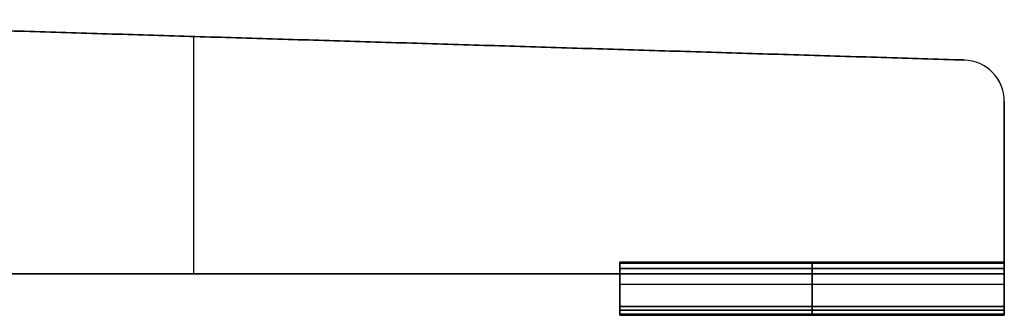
# Model space of a CAD drawing. Header units: millimetres. Extents: x -291 to 291, y -7 to 1090.
# Tile 8 of 11: x 116 to 282, y -7 to 43. Entities that reach past the tile are written whole.
import ezdxf

# ---------------------------------------------------------------- set-up
doc = ezdxf.new("R2010")
doc.units = ezdxf.units.MM
doc.header["$MEASUREMENT"] = 0
doc.layers.add('IGES LEVEL 12', color=7, linetype='Continuous')
doc.layers.add('IGES LEVEL 3', color=7, linetype='Continuous')

msp = doc.modelspace()

# ---------------------------------------------------------------- linework, layer by layer
at = {"layer": 'IGES LEVEL 12', "extrusion": (1, 0, 0)}
for centre, start, end in [((1.8, 5.63, 217), 270, 0), ((1.8, -7.03, 217), 291.8014, 360), ((1.8, 5.63, 282), 270, 0), ((1.8, 7.29, 282), 0, 68.1986), ((1.8, -7.03, 282), 291.8014, 0), ((1.8, -5.37, 282), 0, 90), ((-6.8, 8.13, 217), 180, 270), ((-6.8, -7.87, 217), 90, 180), ((-6.8, -9.97, 217), 180, 270), ((-6.8, 10.23, 282), 90, 180), ((-6.8, 8.13, 282), 180, 270), ((-6.8, -7.87, 282), 90, 180), ((-6.8, -9.97, 282), 180, 270)]:
    msp.add_arc(centre, 0.2, start, end, dxfattribs=at)
at = {"layer": 'IGES LEVEL 12', "extrusion": (1, -2.84217e-14, -2.52435e-29)}
msp.add_arc((1.8, 7.29, 217), 0.2, 0, 68.1986, dxfattribs=at)
at = {"layer": 'IGES LEVEL 12', "extrusion": (1, -2.84217e-14, 0)}
msp.add_arc((1.8, -5.37, 217), 0.2, 0, 90, dxfattribs=at)
at = {"layer": 'IGES LEVEL 12', "color": 253, "extrusion": (1, -2.84217e-14, 0)}
for centre, end in [((1.8, -5.37, 217), 90), ((1.8, 7.29, 217), 68.1986), ((1.8, 7.29, 217), 68.1986), ((1.8, -5.37, 217), 90)]:
    msp.add_arc(centre, 0.2, 0, end, dxfattribs=at)
at = {"layer": 'IGES LEVEL 12', "color": 253, "extrusion": (1, 0, 0)}
for centre, start, end in [((1.8, -7.03, 217), 291.8014, 360), ((1.8, 5.63, 217), 270, 0), ((1.8, 5.63, 217), 270, 0), ((1.8, -7.03, 217), 291.8014, 360), ((1.8, 5.63, 249.5), 270, 0), ((1.8, 7.29, 249.5), 0, 68.1986), ((1.8, -7.03, 249.5), 291.8014, 0), ((1.8, -5.37, 249.5), 0, 90), ((1.8, -5.37, 282), 0, 90), ((1.8, -7.03, 282), 291.8014, 0), ((1.8, 7.29, 282), 0, 68.1986), ((1.8, 5.63, 282), 270, 0), ((1.8, 5.63, 282), 270, 0), ((1.8, 7.29, 282), 0, 68.1986), ((1.8, -7.03, 282), 291.8014, 0), ((1.8, -5.37, 282), 0, 90), ((-6.8, -9.97, 217), 180, 270), ((-6.8, -7.87, 217), 90, 180), ((-6.8, 8.13, 217), 180, 270), ((-6.8, 8.13, 217), 180, 270), ((-6.8, -7.87, 217), 90, 180), ((-6.8, -9.97, 217), 180, 270), ((-6.8, 10.23, 249.5), 90, 180), ((-6.8, 8.13, 249.5), 180, 270), ((-6.8, -7.87, 249.5), 90, 180), ((-6.8, -9.97, 249.5), 180, 270), ((-6.8, -9.97, 282), 180, 270), ((-6.8, -7.87, 282), 90, 180), ((-6.8, 8.13, 282), 180, 270), ((-6.8, 10.23, 282), 90, 180), ((-6.8, 10.23, 282), 90, 180), ((-6.8, 8.13, 282), 180, 270), ((-6.8, -7.87, 282), 90, 180), ((-6.8, -9.97, 282), 180, 270)]:
    msp.add_arc(centre, 0.2, start, end, dxfattribs=at)
at = {"layer": 'IGES LEVEL 12', "extrusion": (1, 4.03897e-28, -2.84217e-14)}
msp.add_arc((-6.8, 10.23, 217), 0.2, 90, 180, dxfattribs=at)
at = {"layer": 'IGES LEVEL 12', "color": 253, "extrusion": (1, 4.03897e-28, -2.84217e-14)}
msp.add_arc((-6.8, 10.23, 217), 0.2, 90, 180, dxfattribs=at)
msp.add_arc((-6.8, 10.23, 217), 0.2, 90, 180, dxfattribs=at)
at = {"layer": 'IGES LEVEL 12'}
for points in [[(217, 2, 5.63), (249.5, 2, 5.63), (282, 2, 5.63)], [(217, 2, 7.29), (217, 2, 6.46), (217, 2, 5.63)], [(282, 2, 7.29), (249.5, 2, 7.29), (217, 2, 7.29)], [(217, 2, -7.03), (249.5, 2, -7.03), (282, 2, -7.03)], [(217, 2, -5.37), (217, 2, -6.2), (217, 2, -7.03)], [(282, 2, -5.37), (249.5, 2, -5.37), (217, 2, -5.37)], [(217, 1.87, 7.48), (249.5, 1.87, 7.48), (282, 1.87, 7.48)], [(217, -5.5, 10.43), (217, -1.81, 8.95), (217, 1.87, 7.48)], [(217, 1.87, -7.22), (217, -1.81, -8.7), (217, -5.5, -10.17)], [(282, 1.87, -7.22), (249.5, 1.87, -7.22), (217, 1.87, -7.22)], [(217, 1.8, 5.43), (217, 0.9, 5.43), (217, 0, 5.43)], [(282, 1.8, 5.43), (249.5, 1.8, 5.43), (217, 1.8, 5.43)], [(217, 1.8, -5.17), (249.5, 1.8, -5.17), (282, 1.8, -5.17)], [(217, 0, -5.17), (217, 0.9, -5.17), (217, 1.8, -5.17)], [(282, 2, 5.63), (282, 2, 6.46), (282, 2, 7.29)], [(282, 2, -7.03), (282, 2, -6.2), (282, 2, -5.37)], [(282, 1.87, 7.48), (282, -1.81, 8.95), (282, -5.5, 10.43)], [(282, -5.5, -10.17), (282, -1.81, -8.7), (282, 1.87, -7.22)], [(282, 0, 5.43), (282, 0.9, 5.43), (282, 1.8, 5.43)], [(282, 1.8, -5.17), (282, 0.9, -5.17), (282, 0, -5.17)], [(217, 0, 5.43), (217, 0, 0.13), (217, 0, -5.17)], [(217, 0, 5.43), (249.5, 0, 5.43), (282, 0, 5.43)], [(282, 0, -5.17), (249.5, 0, -5.17), (217, 0, -5.17)], [(282, 0, -5.17), (282, 0, 0.13), (282, 0, 5.43)], [(217, -5.5, 10.43), (249.5, -5.5, 10.43), (282, -5.5, 10.43)], [(217, -6.8, 10.43), (217, -6.15, 10.43), (217, -5.5, 10.43)], [(217, -5.5, 7.93), (217, -6.15, 7.93), (217, -6.8, 7.93)], [(217, -5.5, 7.93), (249.5, -5.5, 7.93), (282, -5.5, 7.93)], [(217, -5.5, -7.67), (217, -5.5, 0.13), (217, -5.5, 7.93)], [(217, -5.5, -7.67), (249.5, -5.5, -7.67), (282, -5.5, -7.67)], [(217, -6.8, -7.67), (217, -6.15, -7.67), (217, -5.5, -7.67)], [(217, -5.5, -10.17), (217, -6.15, -10.17), (217, -6.8, -10.17)], [(217, -5.5, -10.17), (249.5, -5.5, -10.17), (282, -5.5, -10.17)], [(282, -5.5, 10.43), (282, -6.15, 10.43), (282, -6.8, 10.43)], [(282, -6.8, 7.93), (282, -6.15, 7.93), (282, -5.5, 7.93)], [(282, -5.5, 7.93), (282, -5.5, 0.13), (282, -5.5, -7.67)], [(282, -5.5, -7.67), (282, -6.15, -7.67), (282, -6.8, -7.67)], [(282, -6.8, -10.17), (282, -6.15, -10.17), (282, -5.5, -10.17)], [(282, -6.8, 10.43), (249.5, -6.8, 10.43), (217, -6.8, 10.43)], [(217, -6.8, 7.93), (249.5, -6.8, 7.93), (282, -6.8, 7.93)], [(282, -6.8, -7.67), (249.5, -6.8, -7.67), (217, -6.8, -7.67)], [(217, -6.8, -10.17), (249.5, -6.8, -10.17), (282, -6.8, -10.17)], [(217, -7, 10.23), (249.5, -7, 10.23), (282, -7, 10.23)], [(217, -7, 8.13), (217, -7, 9.18), (217, -7, 10.23)], [(282, -7, 8.13), (249.5, -7, 8.13), (217, -7, 8.13)], [(217, -7, -7.87), (249.5, -7, -7.87), (282, -7, -7.87)], [(217, -7, -9.97), (217, -7, -8.92), (217, -7, -7.87)], [(282, -7, -9.97), (249.5, -7, -9.97), (217, -7, -9.97)], [(282, -7, 10.23), (282, -7, 9.18), (282, -7, 8.13)], [(282, -7, -7.87), (282, -7, -8.92), (282, -7, -9.97)]]:
    msp.add_open_spline(points, degree=2, dxfattribs=at)
at = {"layer": 'IGES LEVEL 12', "color": 253}
for points in [[(217, 2, -5.37), (217, 2, -6.2), (217, 2, -7.03)], [(217, 2, 7.29), (217, 2, 6.46), (217, 2, 5.63)], [(217, 2, 5.63), (249.5, 2, 5.63), (282, 2, 5.63)], [(217, 2, 5.63), (249.5, 2, 5.63), (282, 2, 5.63)], [(282, 2, 7.29), (249.5, 2, 7.29), (217, 2, 7.29)], [(217, 2, 7.29), (217, 2, 6.46), (217, 2, 5.63)], [(217, 2, 6.46), (249.5, 2, 6.46), (282, 2, 6.46)], [(282, 2, 7.29), (249.5, 2, 7.29), (217, 2, 7.29)], [(217, 2, -7.03), (249.5, 2, -7.03), (282, 2, -7.03)], [(282, 2, -5.37), (249.5, 2, -5.37), (217, 2, -5.37)], [(217, 2, -5.37), (217, 2, -6.2), (217, 2, -7.03)], [(217, 2, -7.03), (249.5, 2, -7.03), (282, 2, -7.03)], [(282, 2, -6.2), (249.5, 2, -6.2), (217, 2, -6.2)], [(282, 2, -5.37), (249.5, 2, -5.37), (217, 2, -5.37)], [(217, 1.97, 7.41), (249.5, 1.97, 7.41), (282, 1.97, 7.41)], [(217, 1.97, -7.15), (249.5, 1.97, -7.15), (282, 1.97, -7.15)], [(217, 1.95, 5.5), (249.5, 1.95, 5.5), (282, 1.95, 5.5)], [(217, 1.94, -5.23), (249.5, 1.94, -5.23), (282, 1.94, -5.23)], [(217, 1.87, -7.22), (217, -1.81, -8.7), (217, -5.5, -10.17)], [(217, -5.5, 10.43), (217, -1.81, 8.95), (217, 1.87, 7.48)], [(217, 1.87, 7.48), (249.5, 1.87, 7.48), (282, 1.87, 7.48)], [(217, -5.5, 10.43), (217, -1.81, 8.95), (217, 1.87, 7.48)], [(217, 1.87, 7.48), (249.5, 1.87, 7.48), (282, 1.87, 7.48)], [(282, 1.87, -7.22), (249.5, 1.87, -7.22), (217, 1.87, -7.22)], [(217, 1.87, -7.22), (217, -1.81, -8.7), (217, -5.5, -10.17)], [(282, 1.87, -7.22), (249.5, 1.87, -7.22), (217, 1.87, -7.22)], [(217, 0, -5.17), (217, 0.9, -5.17), (217, 1.8, -5.17)], [(217, 1.8, 5.43), (217, 0.9, 5.43), (217, 0, 5.43)], [(282, 1.8, 5.43), (249.5, 1.8, 5.43), (217, 1.8, 5.43)], [(217, 1.8, 5.43), (217, 0.9, 5.43), (217, 0, 5.43)], [(282, 1.8, 5.43), (249.5, 1.8, 5.43), (217, 1.8, 5.43)], [(217, 1.8, -5.17), (249.5, 1.8, -5.17), (282, 1.8, -5.17)], [(217, 0, -5.17), (217, 0.9, -5.17), (217, 1.8, -5.17)], [(217, 1.8, -5.17), (249.5, 1.8, -5.17), (282, 1.8, -5.17)], [(249.5, 2, 5.63), (249.5, 2, 6.46), (249.5, 2, 7.29)], [(249.5, 2, -7.03), (249.5, 2, -6.2), (249.5, 2, -5.37)], [(249.5, 1.87, 7.48), (249.5, -1.81, 8.95), (249.5, -5.5, 10.43)], [(249.5, -5.5, -10.17), (249.5, -1.81, -8.7), (249.5, 1.87, -7.22)], [(249.5, 0, 5.43), (249.5, 0.9, 5.43), (249.5, 1.8, 5.43)], [(249.5, 1.8, -5.17), (249.5, 0.9, -5.17), (249.5, 0, -5.17)], [(282, 2, -5.37), (282, 2, -6.2), (282, 2, -7.03)], [(282, 2, 7.29), (282, 2, 6.46), (282, 2, 5.63)], [(282, 2, 5.63), (282, 2, 6.46), (282, 2, 7.29)], [(282, 2, -7.03), (282, 2, -6.2), (282, 2, -5.37)], [(282, 1.87, -7.22), (282, -1.81, -8.7), (282, -5.5, -10.17)], [(282, -5.5, 10.43), (282, -1.81, 8.95), (282, 1.87, 7.48)], [(282, 1.87, 7.48), (282, -1.81, 8.95), (282, -5.5, 10.43)], [(282, -5.5, -10.17), (282, -1.81, -8.7), (282, 1.87, -7.22)], [(282, 1.8, 5.43), (282, 0.9, 5.43), (282, 0, 5.43)], [(282, 0, -5.17), (282, 0.9, -5.17), (282, 1.8, -5.17)], [(282, 0, 5.43), (282, 0.9, 5.43), (282, 1.8, 5.43)], [(282, 1.8, -5.17), (282, 0.9, -5.17), (282, 0, -5.17)], [(217, 0.9, 5.43), (249.5, 0.9, 5.43), (282, 0.9, 5.43)], [(282, 0.9, -5.17), (249.5, 0.9, -5.17), (217, 0.9, -5.17)], [(217, -5.5, 0.13), (217, -2.75, 0.13), (217, 0, 0.13)], [(282, -5.5, 0.13), (282, -2.75, 0.13), (282, 0, 0.13)], [(217, 0, 5.43), (217, 0, 0.13), (217, 0, -5.17)], [(282, 0, 5.43), (249.5, 0, 5.43), (217, 0, 5.43)], [(217, 0, 5.43), (217, 0, 0.13), (217, 0, -5.17)], [(217, 0, -5.17), (249.5, 0, -5.17), (282, 0, -5.17)], [(282, 0, 0.13), (249.5, 0, 0.13), (217, 0, 0.13)], [(217, 0, 5.43), (249.5, 0, 5.43), (282, 0, 5.43)], [(282, 0, -5.17), (249.5, 0, -5.17), (217, 0, -5.17)], [(249.5, 0, -5.17), (249.5, 0, 0.13), (249.5, 0, 5.43)], [(282, 0, 5.43), (282, 0, 0.13), (282, 0, -5.17)], [(282, 0, -5.17), (282, 0, 0.13), (282, 0, 5.43)], [(282, -1.81, 8.95), (249.5, -1.81, 8.95), (217, -1.81, 8.95)], [(282, -1.81, -8.7), (249.5, -1.81, -8.7), (217, -1.81, -8.7)], [(217, -2.5, -8.97), (217, -2.5, 0.13), (217, -2.5, 9.23)], [(282, -2.5, -8.97), (282, -2.5, 0.13), (282, -2.5, 9.23)], [(217, -5.5, -10.17), (217, -6.15, -10.17), (217, -6.8, -10.17)], [(217, -6.8, -7.67), (217, -6.15, -7.67), (217, -5.5, -7.67)], [(217, -5.5, -7.67), (217, -5.5, 0.13), (217, -5.5, 7.93)], [(217, -5.5, 7.93), (217, -6.15, 7.93), (217, -6.8, 7.93)], [(217, -6.8, 10.43), (217, -6.15, 10.43), (217, -5.5, 10.43)], [(282, -5.5, 10.43), (249.5, -5.5, 10.43), (217, -5.5, 10.43)], [(217, -6.8, 10.43), (217, -6.15, 10.43), (217, -5.5, 10.43)], [(217, -5.5, 10.43), (249.5, -5.5, 10.43), (282, -5.5, 10.43)], [(282, -5.5, 7.93), (249.5, -5.5, 7.93), (217, -5.5, 7.93)], [(217, -5.5, 7.93), (217, -6.15, 7.93), (217, -6.8, 7.93)], [(282, -5.5, -7.67), (249.5, -5.5, -7.67), (217, -5.5, -7.67)], [(217, -5.5, -7.67), (217, -5.5, 0.13), (217, -5.5, 7.93)], [(217, -5.5, 7.93), (249.5, -5.5, 7.93), (282, -5.5, 7.93)], [(282, -5.5, 0.13), (249.5, -5.5, 0.13), (217, -5.5, 0.13)], [(217, -6.8, -7.67), (217, -6.15, -7.67), (217, -5.5, -7.67)], [(217, -5.5, -7.67), (249.5, -5.5, -7.67), (282, -5.5, -7.67)], [(282, -5.5, -10.17), (249.5, -5.5, -10.17), (217, -5.5, -10.17)], [(217, -5.5, -10.17), (217, -6.15, -10.17), (217, -6.8, -10.17)], [(217, -5.5, -10.17), (249.5, -5.5, -10.17), (282, -5.5, -10.17)], [(282, -6.15, 10.43), (249.5, -6.15, 10.43), (217, -6.15, 10.43)], [(217, -6.15, 7.93), (249.5, -6.15, 7.93), (282, -6.15, 7.93)], [(282, -6.15, -7.67), (249.5, -6.15, -7.67), (217, -6.15, -7.67)], [(282, -6.15, -10.17), (249.5, -6.15, -10.17), (217, -6.15, -10.17)], [(249.5, -6.8, 10.43), (249.5, -6.15, 10.43), (249.5, -5.5, 10.43)], [(249.5, -6.8, 7.93), (249.5, -6.15, 7.93), (249.5, -5.5, 7.93)], [(249.5, -5.5, 7.93), (249.5, -5.5, 0.13), (249.5, -5.5, -7.67)], [(249.5, -5.5, -7.67), (249.5, -6.15, -7.67), (249.5, -6.8, -7.67)], [(249.5, -6.8, -10.17), (249.5, -6.15, -10.17), (249.5, -5.5, -10.17)], [(282, -5.5, -10.17), (282, -6.15, -10.17), (282, -6.8, -10.17)], [(282, -6.8, -7.67), (282, -6.15, -7.67), (282, -5.5, -7.67)], [(282, -5.5, -7.67), (282, -5.5, 0.13), (282, -5.5, 7.93)], [(282, -5.5, 7.93), (282, -6.15, 7.93), (282, -6.8, 7.93)], [(282, -6.8, 10.43), (282, -6.15, 10.43), (282, -5.5, 10.43)], [(282, -5.5, 10.43), (282, -6.15, 10.43), (282, -6.8, 10.43)], [(282, -6.8, 7.93), (282, -6.15, 7.93), (282, -5.5, 7.93)], [(282, -5.5, 7.93), (282, -5.5, 0.13), (282, -5.5, -7.67)], [(282, -5.5, -7.67), (282, -6.15, -7.67), (282, -6.8, -7.67)], [(282, -6.8, -10.17), (282, -6.15, -10.17), (282, -5.5, -10.17)], [(282, -6.8, 10.43), (249.5, -6.8, 10.43), (217, -6.8, 10.43)], [(282, -6.8, 10.43), (249.5, -6.8, 10.43), (217, -6.8, 10.43)], [(217, -6.8, 7.93), (249.5, -6.8, 7.93), (282, -6.8, 7.93)], [(217, -6.8, 7.93), (249.5, -6.8, 7.93), (282, -6.8, 7.93)], [(282, -6.8, -7.67), (249.5, -6.8, -7.67), (217, -6.8, -7.67)], [(282, -6.8, -7.67), (249.5, -6.8, -7.67), (217, -6.8, -7.67)], [(217, -6.8, -10.17), (249.5, -6.8, -10.17), (282, -6.8, -10.17)], [(217, -6.8, -10.17), (249.5, -6.8, -10.17), (282, -6.8, -10.17)], [(217, -6.94, 10.37), (249.5, -6.94, 10.37), (282, -6.94, 10.37)], [(217, -6.94, -7.73), (249.5, -6.94, -7.73), (282, -6.94, -7.73)], [(217, -6.95, 8), (249.5, -6.95, 8), (282, -6.95, 8)], [(217, -6.95, -10.1), (249.5, -6.95, -10.1), (282, -6.95, -10.1)], [(217, -7, -9.97), (217, -7, -8.92), (217, -7, -7.87)], [(217, -7, 8.13), (217, -7, 9.18), (217, -7, 10.23)], [(217, -7, 10.23), (249.5, -7, 10.23), (282, -7, 10.23)], [(282, -7, 8.13), (249.5, -7, 8.13), (217, -7, 8.13)], [(217, -7, 8.13), (217, -7, 9.18), (217, -7, 10.23)], [(217, -7, 10.23), (249.5, -7, 10.23), (282, -7, 10.23)], [(282, -7, 9.18), (249.5, -7, 9.18), (217, -7, 9.18)], [(282, -7, 8.13), (249.5, -7, 8.13), (217, -7, 8.13)], [(217, -7, -7.87), (249.5, -7, -7.87), (282, -7, -7.87)], [(282, -7, -9.97), (249.5, -7, -9.97), (217, -7, -9.97)], [(217, -7, -9.97), (217, -7, -8.92), (217, -7, -7.87)], [(217, -7, -7.87), (249.5, -7, -7.87), (282, -7, -7.87)], [(282, -7, -8.92), (249.5, -7, -8.92), (217, -7, -8.92)], [(282, -7, -9.97), (249.5, -7, -9.97), (217, -7, -9.97)], [(249.5, -7, 8.13), (249.5, -7, 9.18), (249.5, -7, 10.23)], [(249.5, -7, -7.87), (249.5, -7, -8.92), (249.5, -7, -9.97)], [(282, -7, -9.97), (282, -7, -8.92), (282, -7, -7.87)], [(282, -7, 8.13), (282, -7, 9.18), (282, -7, 10.23)], [(282, -7, 10.23), (282, -7, 9.18), (282, -7, 8.13)], [(282, -7, -7.87), (282, -7, -8.92), (282, -7, -9.97)]]:
    msp.add_open_spline(points, degree=2, dxfattribs=at)
at = {"layer": 'IGES LEVEL 3'}
for centre, start in [((275, 29.21, -5), 360), ((275, 29.21, 5), 0)]:
    msp.add_arc(centre, 7, start, 88.25, dxfattribs=at)
at = {"layer": 'IGES LEVEL 3', "color": 253}
for centre, start in [((275, 29.21, 5), 0), ((275, 29.21, -5), 360), ((275, 29.21, 5), 0), ((275, 29.21, -5), 360), ((275, 29.21), 0)]:
    msp.add_arc(centre, 7, start, 88.25, dxfattribs=at)
at = {"layer": 'IGES LEVEL 3'}
for points in [[(275.21, 36.21, 5), (163.52, 39.62, 5), (51.83, 43.03, 5)], [(51.83, 43.03, -5), (163.52, 39.62, -5), (275.21, 36.21, -5)], [(275.21, 36.21, -5), (275.21, 36.21), (275.21, 36.21, 5)], [(282, 0, 5), (282, 14.61, 5), (282, 29.21, 5)], [(282, 29.21, -5), (282, 14.61, -5), (282, 0, -5)], [(282, 29.21, 5), (282, 29.21), (282, 29.21, -5)], [(38, 0, 5), (160, 0, 5), (282, 0, 5)], [(282, 0, -5), (160, 0, -5), (38, 0, -5)], [(282, 0, -5), (282, 0), (282, 0, 5)]]:
    msp.add_open_spline(points, degree=2, dxfattribs=at)
at = {"layer": 'IGES LEVEL 3', "color": 253}
for points in [[(51.83, 43.03, 5), (163.52, 39.62, 5), (275.21, 36.21, 5)], [(51.83, 43.03, -5), (163.52, 39.62, -5), (275.21, 36.21, -5)], [(275.21, 36.21, 5), (163.52, 39.62, 5), (51.83, 43.03, 5)], [(51.83, 43.03, -5), (163.52, 39.62, -5), (275.21, 36.21, -5)], [(275.21, 36.21), (163.52, 39.62), (51.83, 43.03)], [(145, 0, 5), (145, 20.09, 5), (145, 40.19, 5)], [(145, 0, -5), (145, 20.09, -5), (145, 40.19, -5)], [(163.52, 39.62, 5), (163.52, 39.62), (163.52, 39.62, -5)], [(275.21, 36.21, -5), (275.21, 36.21), (275.21, 36.21, 5)], [(275.21, 36.21, -5), (275.21, 36.21), (275.21, 36.21, 5)], [(279.53, 34.54, -5), (279.53, 34.54), (279.53, 34.54, 5)], [(282, 29.21, 5), (282, 14.61, 5), (282, 0, 5)], [(282, 29.21, -5), (282, 14.61, -5), (282, 0, -5)], [(282, 0, 5), (282, 14.61, 5), (282, 29.21, 5)], [(282, 29.21, 5), (282, 29.21), (282, 29.21, -5)], [(282, 29.21, -5), (282, 14.61, -5), (282, 0, -5)], [(282, 0), (282, 14.61), (282, 29.21)], [(282, 29.21, 5), (282, 29.21), (282, 29.21, -5)], [(282, 14.61, 5), (282, 14.61), (282, 14.61, -5)], [(282, 0, 5), (160, 0, 5), (38, 0, 5)], [(282, 0, -5), (160, 0, -5), (38, 0, -5)], [(282, 0, -5), (160, 0, -5), (38, 0, -5)], [(38, 0, 5), (160, 0, 5), (282, 0, 5)], [(282, 0), (160, 0), (38, 0)], [(160, 0, 5), (160, 0), (160, 0, -5)], [(282, 0, 5), (282, 0), (282, 0, -5)], [(282, 0, -5), (282, 0), (282, 0, 5)]]:
    msp.add_open_spline(points, degree=2, dxfattribs=at)

doc.saveas('drawing.dxf')
